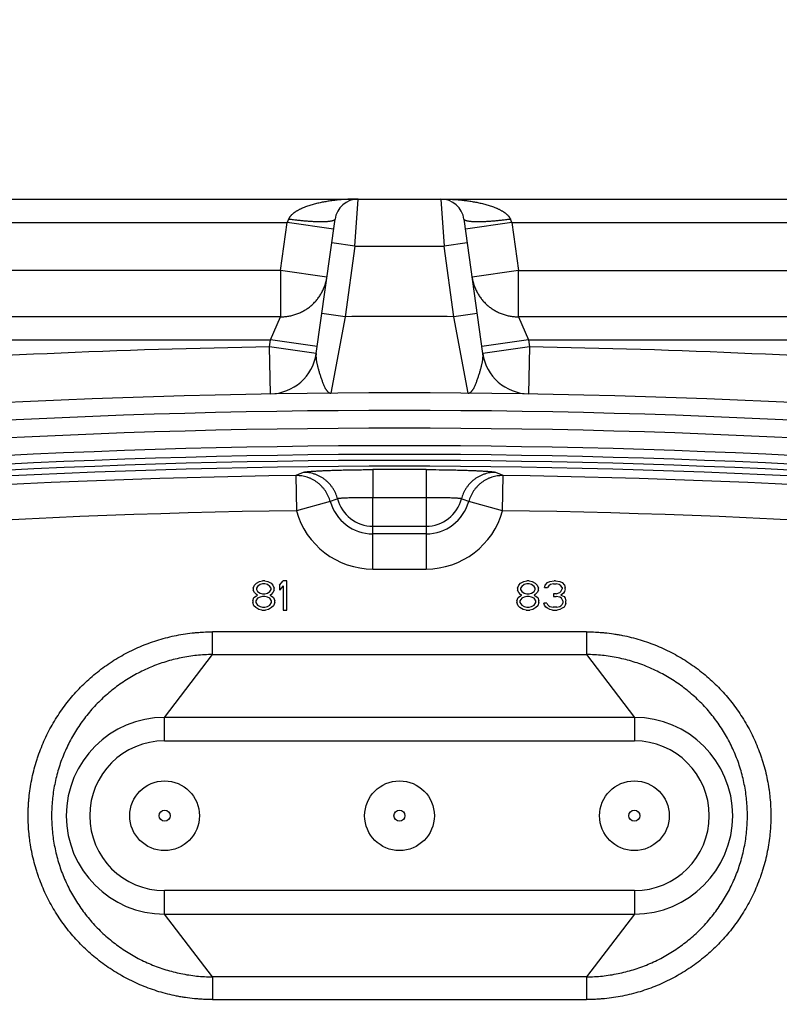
# Model space of a CAD drawing. Header units: inches. Extents: x 0 to 34, y 0 to 22.
# Tile 87 of 119: x 15.272 to 15.782, y 15.227 to 15.887. Entities that reach past the tile are written whole.
import ezdxf

# ---------------------------------------------------------------- set-up
doc = ezdxf.new("R2010")
doc.units = ezdxf.units.IN
doc.header["$LTSCALE"] = 1.87
doc.header["$MEASUREMENT"] = 0
doc.layers.get('0').update_dxf_attribs({"linetype": 'CONTINUOUS'})
doc.layers.add('DIMENSIONS', color=7, linetype='CONTINUOUS')
doc.styles.get("Standard").update_dxf_attribs({"font": 'txt', "width": 0.8})
doc.dimstyles.new('DIMSTYLE_1', dxfattribs={"dimtxt": 0.125, "dimasz": 0.18, "dimexe": 0.125, "dimexo": 0.0625, "dimgap": 0.0625, "dimtad": 0, "dimtih": 1, "dimtoh": 1, "dimdec": 3, "dimlfac": 2, "dimzin": 4, "dimdsep": 46, "dimtxsty": 'STANDARD', "dimblk": '_FILLED', "dimblk1": '_FILLED', "dimblk2": '_FILLED', "dimcen": 0.09, "dimadec": 0, "dimazin": 0, "dimtp": 0.001, "dimtm": 0.001, "dimtfac": 1, "dimtdec": 3, "dimtofl": 0, "dimtmove": 0, "dimatfit": 3, "dimldrblk": '_FILLED', "dimfxl": 1, "dimtolj": 1, "dimtzin": 4, "dimarcsym": 0})

# ---------------------------------------------------------------- blocks, each defined once
blk = doc.blocks.new('_FILLED')
at = {"color": 0, "linetype": 'BYBLOCK'}
blk.add_solid([(0, 0), (-1, 0.1736), (-1, -0.1736)], dxfattribs=at)
blk = doc.blocks.new('*D15')
at = {"layer": 'DIMENSIONS', "color": 2, "linetype": 'CONTINUOUS'}
for p, q in [((13.12099, 17.25308), (12.27361, 17.25308)), ((12.39861, 17.25308), (12.39861, 16.10325)), ((12.39861, 15.07808), (12.39861, 15.66575)), ((16.50199, 15.07808), (12.27361, 15.07808))]:
    blk.add_line(p, q, dxfattribs=at)
at = {"layer": 'DIMENSIONS', "color": 2, "linetype": 'CONTINUOUS', "xscale": 0.18, "yscale": 0.18, "zscale": 0.18}
for p, rotation in [((12.39861, 17.25308), 90), ((12.39861, 15.07808), 270)]:
    blk.add_blockref('_FILLED', p, dxfattribs=dict(at, rotation=rotation))
at = {"layer": 'DIMENSIONS', "color": 2, "linetype": 'CONTINUOUS', "insert": (12.24861, 16.04075), "char_height": 0.125, "width": 0.8, "attachment_point": 2, "line_spacing_factor": 0.9}
blk.add_mtext('4.350\\P[110.49]', dxfattribs=at)

msp = doc.modelspace()

# ---------------------------------------------------------------- linework, layer by layer
at = {"color": 7, "linetype": 'CONTINUOUS'}
for p, q in [((14.89859, 15.76708), (16.1554, 15.76708)), ((15.49713, 15.73558), (15.49935, 15.76708)), ((15.55464, 15.76708), (15.55686, 15.73558)), ((15.11022, 15.75133), (15.45164, 15.75133)), ((15.44712, 15.71917), (15.45164, 15.75133)), ((15.45256, 15.75352), (15.45164, 15.75133)), ((15.48283, 15.74695), (15.45164, 15.75133)), ((15.47111, 15.66356), (15.48375, 15.75352)), ((15.58288, 15.66356), (15.57024, 15.75352)), ((15.60235, 15.75133), (15.57116, 15.74695)), ((15.60235, 15.75133), (15.60143, 15.75352)), ((15.60235, 15.75133), (15.60687, 15.71917)), ((15.60235, 15.75133), (15.94377, 15.75133)), ((15.49713, 15.73558), (15.48154, 15.73778)), ((15.49713, 15.73558), (15.49047, 15.68822)), ((15.49713, 15.73558), (15.55686, 15.73558)), ((15.57245, 15.73778), (15.55686, 15.73558)), ((15.56351, 15.68822), (15.55686, 15.73558)), ((15.44712, 15.71917), (15.11119, 15.71917)), ((15.44712, 15.71917), (15.44712, 15.68812)), ((15.47831, 15.71479), (15.44712, 15.71917)), ((15.60687, 15.71917), (15.57568, 15.71479)), ((15.60687, 15.68812), (15.60687, 15.71917)), ((15.60687, 15.71917), (15.9428, 15.71917)), ((15.49047, 15.68822), (15.47488, 15.69041)), ((15.57911, 15.69041), (15.56351, 15.68822)), ((15.44712, 15.68812), (15.14268, 15.68812)), ((15.44057, 15.67259), (15.44712, 15.68812)), ((15.49047, 15.68822), (15.48092, 15.63696)), ((15.57307, 15.63696), (15.56351, 15.68822)), ((15.91131, 15.68812), (15.60687, 15.68812)), ((15.60687, 15.68812), (15.61342, 15.67259)), ((15.142, 15.67259), (15.44057, 15.67259)), ((15.43992, 15.66794), (15.44057, 15.67259)), ((15.47176, 15.66821), (15.44057, 15.67259)), ((15.61342, 15.67259), (15.58223, 15.66821)), ((15.61342, 15.67259), (15.61407, 15.66794)), ((15.61342, 15.67259), (15.91199, 15.67259)), ((15.44043, 15.63645), (15.43992, 15.66794)), ((15.47111, 15.66356), (15.43992, 15.66794)), ((15.61407, 15.66794), (15.58288, 15.66356)), ((15.61407, 15.66794), (15.61356, 15.63645)), ((15.46239, 15.58387), (15.45757, 15.58174)), ((15.50905, 15.58571), (15.50913, 15.5667)), ((15.54494, 15.58571), (15.54486, 15.5667)), ((15.59642, 15.58174), (15.5916, 15.58387)), ((15.45757, 15.58174), (15.45788, 15.55813)), ((15.5961, 15.55813), (15.59642, 15.58174)), ((15.48058, 15.56436), (15.45788, 15.55813)), ((15.50913, 15.51906), (15.50913, 15.5667)), ((15.54486, 15.5667), (15.50913, 15.5667)), ((15.54486, 15.5667), (15.54486, 15.51906)), ((15.5961, 15.55813), (15.57341, 15.56436)), ((15.50913, 15.54777), (15.54486, 15.54777)), ((15.54486, 15.54259), (15.50913, 15.54259)), ((15.50913, 15.51906), (15.54486, 15.51906)), ((15.43103, 15.5095), (15.43308, 15.51076)), ((15.43308, 15.51076), (15.43513, 15.51117)), ((15.43677, 15.51117), (15.43513, 15.51117)), ((15.43677, 15.51117), (15.43882, 15.51076)), ((15.43882, 15.51076), (15.44087, 15.5095)), ((15.44661, 15.50824), (15.44907, 15.51117)), ((15.45153, 15.51117), (15.44907, 15.51117)), ((15.45153, 15.49149), (15.45153, 15.51117)), ((15.60819, 15.5095), (15.61025, 15.51076)), ((15.61025, 15.51076), (15.6123, 15.51117)), ((15.61394, 15.51117), (15.6123, 15.51117)), ((15.61394, 15.51117), (15.61599, 15.51076)), ((15.61599, 15.51076), (15.61804, 15.5095)), ((15.62624, 15.50992), (15.62788, 15.51076)), ((15.62788, 15.51076), (15.63075, 15.51117)), ((15.63157, 15.51117), (15.63075, 15.51117)), ((15.63157, 15.51117), (15.63444, 15.51076)), ((15.63444, 15.51076), (15.63608, 15.50992)), ((15.42898, 15.50615), (15.4298, 15.50824)), ((15.42898, 15.50615), (15.42898, 15.50489)), ((15.4298, 15.50322), (15.42898, 15.50489)), ((15.4298, 15.50824), (15.43103, 15.5095)), ((15.43185, 15.5074), (15.43103, 15.50615)), ((15.43103, 15.50615), (15.43103, 15.50531)), ((15.43103, 15.50531), (15.43185, 15.50405)), ((15.43349, 15.50866), (15.43185, 15.5074)), ((15.43185, 15.50405), (15.43349, 15.5028)), ((15.43513, 15.50908), (15.43349, 15.50866)), ((15.43677, 15.50908), (15.43513, 15.50908)), ((15.43841, 15.50866), (15.43677, 15.50908)), ((15.44005, 15.5074), (15.43841, 15.50866)), ((15.43841, 15.5028), (15.44005, 15.50405)), ((15.44087, 15.50615), (15.44005, 15.5074)), ((15.44005, 15.50405), (15.44087, 15.50531)), ((15.44087, 15.5095), (15.4421, 15.50824)), ((15.44087, 15.50531), (15.44087, 15.50615)), ((15.4421, 15.50824), (15.44292, 15.50615)), ((15.44292, 15.50489), (15.4421, 15.50322)), ((15.44292, 15.50489), (15.44292, 15.50615)), ((15.44661, 15.50824), (15.44661, 15.50489)), ((15.44907, 15.50782), (15.44661, 15.50489)), ((15.44907, 15.50782), (15.44907, 15.49149)), ((15.60614, 15.50615), (15.60696, 15.50824)), ((15.60614, 15.50615), (15.60614, 15.50489)), ((15.60696, 15.50322), (15.60614, 15.50489)), ((15.60696, 15.50824), (15.60819, 15.5095)), ((15.60902, 15.5074), (15.60819, 15.50615)), ((15.60819, 15.50615), (15.60819, 15.50531)), ((15.60819, 15.50531), (15.60902, 15.50405)), ((15.61066, 15.50866), (15.60902, 15.5074)), ((15.60902, 15.50405), (15.61066, 15.5028)), ((15.6123, 15.50908), (15.61066, 15.50866)), ((15.61394, 15.50908), (15.6123, 15.50908)), ((15.61558, 15.50866), (15.61394, 15.50908)), ((15.61722, 15.5074), (15.61558, 15.50866)), ((15.61558, 15.5028), (15.61722, 15.50405)), ((15.61804, 15.50615), (15.61722, 15.5074)), ((15.61722, 15.50405), (15.61804, 15.50531)), ((15.61804, 15.5095), (15.61927, 15.50824)), ((15.61804, 15.50531), (15.61804, 15.50615)), ((15.61927, 15.50824), (15.62009, 15.50615)), ((15.62009, 15.50489), (15.61927, 15.50322)), ((15.62009, 15.50489), (15.62009, 15.50615)), ((15.62419, 15.50657), (15.6246, 15.50824)), ((15.62419, 15.50657), (15.62624, 15.50657)), ((15.6246, 15.50824), (15.62624, 15.50992)), ((15.62706, 15.50782), (15.62624, 15.50657)), ((15.62829, 15.50866), (15.62706, 15.50782)), ((15.63034, 15.50908), (15.62829, 15.50866)), ((15.63034, 15.50908), (15.63198, 15.50908)), ((15.63403, 15.50866), (15.63198, 15.50908)), ((15.63526, 15.50782), (15.63403, 15.50866)), ((15.63444, 15.50322), (15.63526, 15.50405)), ((15.63608, 15.50657), (15.63526, 15.50782)), ((15.63526, 15.50405), (15.63608, 15.50573)), ((15.63608, 15.50992), (15.63772, 15.50824)), ((15.63608, 15.50657), (15.63608, 15.50573)), ((15.63772, 15.50405), (15.6369, 15.5028)), ((15.63772, 15.50824), (15.63813, 15.50657)), ((15.63813, 15.50573), (15.63772, 15.50405)), ((15.63813, 15.50573), (15.63813, 15.50657)), ((15.42857, 15.49777), (15.42939, 15.49987)), ((15.42857, 15.49777), (15.42857, 15.49652)), ((15.42939, 15.49987), (15.43103, 15.50112)), ((15.43103, 15.50196), (15.4298, 15.50322)), ((15.43185, 15.49945), (15.43062, 15.49777)), ((15.43062, 15.49777), (15.43062, 15.49652)), ((15.43185, 15.50154), (15.43103, 15.50196)), ((15.43103, 15.50112), (15.43185, 15.50154)), ((15.43349, 15.50028), (15.43185, 15.49945)), ((15.43349, 15.5028), (15.43513, 15.50238)), ((15.43513, 15.5007), (15.43349, 15.50028)), ((15.43513, 15.50238), (15.43677, 15.50238)), ((15.43677, 15.5007), (15.43513, 15.5007)), ((15.43677, 15.50238), (15.43841, 15.5028)), ((15.43841, 15.50028), (15.43677, 15.5007)), ((15.44005, 15.49945), (15.43841, 15.50028)), ((15.44087, 15.50196), (15.44005, 15.50154)), ((15.44005, 15.50154), (15.44087, 15.50112)), ((15.44128, 15.49777), (15.44005, 15.49945)), ((15.4421, 15.50322), (15.44087, 15.50196)), ((15.44087, 15.50112), (15.44251, 15.49987)), ((15.44128, 15.49652), (15.44128, 15.49777)), ((15.44251, 15.49987), (15.44333, 15.49777)), ((15.44333, 15.49652), (15.44333, 15.49777)), ((15.60573, 15.49777), (15.60655, 15.49987)), ((15.60573, 15.49777), (15.60573, 15.49652)), ((15.60655, 15.49987), (15.60819, 15.50112)), ((15.60819, 15.50196), (15.60696, 15.50322)), ((15.60902, 15.49945), (15.60778, 15.49777)), ((15.60778, 15.49777), (15.60778, 15.49652)), ((15.60902, 15.50154), (15.60819, 15.50196)), ((15.60819, 15.50112), (15.60902, 15.50154)), ((15.61066, 15.50028), (15.60902, 15.49945)), ((15.61066, 15.5028), (15.6123, 15.50238)), ((15.6123, 15.5007), (15.61066, 15.50028)), ((15.6123, 15.50238), (15.61394, 15.50238)), ((15.61394, 15.5007), (15.6123, 15.5007)), ((15.61394, 15.50238), (15.61558, 15.5028)), ((15.61558, 15.50028), (15.61394, 15.5007)), ((15.61722, 15.49945), (15.61558, 15.50028)), ((15.61804, 15.50196), (15.61722, 15.50154)), ((15.61722, 15.50154), (15.61804, 15.50112)), ((15.61845, 15.49777), (15.61722, 15.49945)), ((15.61927, 15.50322), (15.61804, 15.50196)), ((15.61804, 15.50112), (15.61968, 15.49987)), ((15.61845, 15.49652), (15.61845, 15.49777)), ((15.61968, 15.49987), (15.6205, 15.49777)), ((15.6205, 15.49652), (15.6205, 15.49777)), ((15.63034, 15.50238), (15.63034, 15.5007)), ((15.63198, 15.50238), (15.63034, 15.50238)), ((15.63034, 15.5007), (15.63198, 15.5007)), ((15.63198, 15.50238), (15.63444, 15.50322)), ((15.63444, 15.50028), (15.63198, 15.5007)), ((15.63567, 15.49945), (15.63444, 15.50028)), ((15.6369, 15.5028), (15.63526, 15.50154)), ((15.63526, 15.50154), (15.63731, 15.5007)), ((15.63649, 15.49777), (15.63567, 15.49945)), ((15.63649, 15.49777), (15.63649, 15.4961)), ((15.63731, 15.5007), (15.63813, 15.49945)), ((15.63813, 15.49945), (15.63854, 15.49777)), ((15.63854, 15.4961), (15.63854, 15.49777)), ((15.42939, 15.49442), (15.42857, 15.49652)), ((15.43062, 15.49316), (15.42939, 15.49442)), ((15.43062, 15.49652), (15.43185, 15.49484)), ((15.43267, 15.49191), (15.43062, 15.49316)), ((15.43185, 15.49484), (15.43349, 15.494)), ((15.43472, 15.49149), (15.43267, 15.49191)), ((15.43349, 15.494), (15.43513, 15.49358)), ((15.43472, 15.49149), (15.43718, 15.49149)), ((15.43513, 15.49358), (15.43677, 15.49358)), ((15.43677, 15.49358), (15.43841, 15.494)), ((15.43923, 15.49191), (15.43718, 15.49149)), ((15.43841, 15.494), (15.44005, 15.49484)), ((15.44128, 15.49316), (15.43923, 15.49191)), ((15.44005, 15.49484), (15.44128, 15.49652)), ((15.44251, 15.49442), (15.44128, 15.49316)), ((15.44333, 15.49652), (15.44251, 15.49442)), ((15.44907, 15.49149), (15.45153, 15.49149)), ((15.60655, 15.49442), (15.60573, 15.49652)), ((15.60778, 15.49316), (15.60655, 15.49442)), ((15.60778, 15.49652), (15.60902, 15.49484)), ((15.60984, 15.49191), (15.60778, 15.49316)), ((15.60902, 15.49484), (15.61066, 15.494)), ((15.61189, 15.49149), (15.60984, 15.49191)), ((15.61066, 15.494), (15.6123, 15.49358)), ((15.61189, 15.49149), (15.61435, 15.49149)), ((15.6123, 15.49358), (15.61394, 15.49358)), ((15.61394, 15.49358), (15.61558, 15.494)), ((15.6164, 15.49191), (15.61435, 15.49149)), ((15.61558, 15.494), (15.61722, 15.49484)), ((15.61845, 15.49316), (15.6164, 15.49191)), ((15.61722, 15.49484), (15.61845, 15.49652)), ((15.61968, 15.49442), (15.61845, 15.49316)), ((15.6205, 15.49652), (15.61968, 15.49442)), ((15.62419, 15.49484), (15.62378, 15.4961)), ((15.62583, 15.4961), (15.62378, 15.4961)), ((15.62501, 15.49358), (15.62419, 15.49484)), ((15.62624, 15.49275), (15.62501, 15.49358)), ((15.62583, 15.4961), (15.62624, 15.49526)), ((15.62624, 15.49526), (15.62706, 15.49442)), ((15.62788, 15.49191), (15.62624, 15.49275)), ((15.62706, 15.49442), (15.62788, 15.494)), ((15.62788, 15.494), (15.62993, 15.49358)), ((15.62952, 15.49149), (15.62788, 15.49191)), ((15.62952, 15.49149), (15.6328, 15.49149)), ((15.63239, 15.49358), (15.62993, 15.49358)), ((15.63239, 15.49358), (15.63444, 15.494)), ((15.63444, 15.49191), (15.6328, 15.49149)), ((15.63444, 15.494), (15.63526, 15.49442)), ((15.63608, 15.49275), (15.63444, 15.49191)), ((15.63526, 15.49442), (15.63608, 15.49526)), ((15.63608, 15.49526), (15.63649, 15.4961)), ((15.63731, 15.49358), (15.63608, 15.49275)), ((15.63813, 15.49484), (15.63731, 15.49358)), ((15.63854, 15.4961), (15.63813, 15.49484)), ((15.65242, 15.47694), (15.40157, 15.47694)), ((15.40157, 15.46174), (15.40157, 15.47694)), ((15.65242, 15.47694), (15.65242, 15.46174)), ((15.36951, 15.41964), (15.40157, 15.46174)), ((15.40157, 15.46174), (15.65242, 15.46174)), ((15.65242, 15.46174), (15.68447, 15.41964)), ((15.36951, 15.40389), (15.36951, 15.41964)), ((15.68447, 15.41964), (15.36951, 15.41964)), ((15.68447, 15.41964), (15.68447, 15.40389)), ((15.36951, 15.40389), (15.68447, 15.40389)), ((15.36951, 15.28775), (15.36951, 15.3035)), ((15.68447, 15.3035), (15.36951, 15.3035)), ((15.68447, 15.3035), (15.68447, 15.28775)), ((15.40157, 15.24565), (15.36951, 15.28775)), ((15.36951, 15.28775), (15.68447, 15.28775)), ((15.68447, 15.28775), (15.65242, 15.24565)), ((15.65242, 15.24565), (15.40157, 15.24565)), ((15.40157, 15.24565), (15.40157, 15.23045)), ((15.65242, 15.24565), (15.65242, 15.23045)), ((15.40157, 15.23045), (15.65242, 15.23045))]:
    msp.add_line(p, q, dxfattribs=at)
for centre, radius in [((15.36951, 15.35369), 0.02337), ((15.52699, 15.35369), 0.02337), ((15.68447, 15.35369), 0.02337), ((15.36951, 15.35369), 0.00369), ((15.52699, 15.35369), 0.00369), ((15.68447, 15.35369), 0.00369)]:
    msp.add_circle(centre, radius, dxfattribs=at)
for centre, radius, start, end in [((15.49935, 15.75133), 0.01575, 90, 171.99915), ((15.55464, 15.75133), 0.01575, 8, 90), ((15.44724, 15.72004), 0.03192, 269.77584, 271.41625), ((15.52699, 10.35487), 5.33347, 89.60768, 90.39232), ((15.60675, 15.72004), 0.03192, 268.58371, 270.22422), ((15.52699, 10.35487), 5.31379, 90.93895, 94.15489), ((15.43992, 15.66794), 0.0315, 270.93899, 352.00036), ((15.61407, 15.66794), 0.0315, 188.00027, 269.06105), ((15.52699, 10.35487), 5.31379, 85.84511, 89.06105), ((15.52699, 10.35487), 5.28229, 82.83952, 97.16048), ((15.52699, 10.35487), 5.27048, 82.83952, 97.16048), ((15.52699, 10.35487), 5.25863, 82.83952, 97.16048), ((15.52699, 10.35487), 5.24683, 82.83952, 97.16048), ((15.52699, 10.35487), 5.24101, 82.83952, 97.16048), ((15.52699, 10.35487), 5.23701, 82.83952, 97.16048), ((15.52699, 10.35487), 5.23308, 82.83952, 97.16048), ((15.52699, 10.35487), 5.23087, 89.80345, 90.19657), ((15.52699, 10.35487), 5.22733, 90.76097, 97.16048), ((15.52699, 10.35487), 5.22733, 82.83952, 89.23905), ((15.59346, 15.2578), 0.32668, 109.30246, 110.21469), ((15.50913, 15.5722), 0.02961, 195.35023, 270), ((15.50913, 15.5722), 0.02443, 194.41284, 270), ((15.54486, 15.5722), 0.02443, 270, 345.5872), ((15.54486, 15.5722), 0.02961, 270, 344.6498), ((15.46053, 15.25781), 0.32667, 69.78534, 70.69757), ((15.52699, 10.35487), 5.20372, 90.76097, 97.16048), ((15.50913, 15.5722), 0.05314, 195.35023, 270), ((15.54486, 15.5722), 0.05314, 270, 344.6498), ((15.52699, 10.35487), 5.20372, 82.83952, 89.23905), ((15.36951, 15.35369), 0.06594, 90, 270), ((15.68447, 15.35369), 0.06594, 270, 90), ((15.36951, 15.35369), 0.0502, 90, 270), ((15.68447, 15.35369), 0.0502, 270, 90)]:
    msp.add_arc(centre, radius, start, end, dxfattribs=at)
for points, knots in [([(15.49935, 15.76708), (15.49726, 15.76708), (15.49413, 15.76701), (15.48997, 15.76678), (15.48685, 15.76653), (15.48425, 15.76626), (15.48218, 15.76601), (15.48063, 15.7658), (15.47908, 15.76556), (15.47754, 15.76531), (15.476, 15.76503), (15.47446, 15.76472), (15.47293, 15.76439), (15.4714, 15.76403), (15.46988, 15.76365), (15.46837, 15.76323), (15.46686, 15.76277), (15.46537, 15.76228), (15.46389, 15.76175), (15.46267, 15.76126), (15.4617, 15.76085), (15.46099, 15.76053), (15.46027, 15.76019), (15.45957, 15.75983), (15.45887, 15.75946), (15.45818, 15.75906), (15.45762, 15.75872), (15.45718, 15.75843), (15.45673, 15.75814), (15.4563, 15.75783), (15.45588, 15.75751), (15.45546, 15.75717), (15.45496, 15.75674), (15.45448, 15.75627), (15.45412, 15.75588), (15.45385, 15.75558), (15.45364, 15.75532), (15.45347, 15.7551), (15.45331, 15.75489), (15.45312, 15.75461), (15.45291, 15.75426), (15.45272, 15.7539), (15.45261, 15.75365), (15.45256, 15.75352)], [0, 0, 0, 0, 0.124212, 0.186329, 0.248455, 0.310595, 0.341672, 0.372755, 0.403843, 0.434939, 0.466042, 0.497155, 0.528278, 0.559413, 0.590561, 0.621727, 0.652913, 0.684121, 0.715355, 0.746621, 0.76227, 0.777932, 0.793606, 0.809296, 0.825, 0.84072, 0.856462, 0.864344, 0.872235, 0.888038, 0.895951, 0.903872, 0.919742, 0.93566, 0.94364, 0.951636, 0.959649, 0.963663, 0.967684, 0.975737, 0.983803, 0.991892, 1, 1, 1, 1]), ([(15.55464, 15.76708), (15.55673, 15.76708), (15.55986, 15.76701), (15.5635, 15.76681), (15.56558, 15.76666), (15.56766, 15.76648), (15.57025, 15.76621), (15.57284, 15.76587), (15.5749, 15.76556), (15.57696, 15.76522), (15.57902, 15.76483), (15.58106, 15.76439), (15.5831, 15.76392), (15.58512, 15.76338), (15.58712, 15.76277), (15.58862, 15.76228), (15.5901, 15.76175), (15.59132, 15.76127), (15.59228, 15.76085), (15.593, 15.76053), (15.59371, 15.76019), (15.59442, 15.75983), (15.59512, 15.75946), (15.5958, 15.75907), (15.59637, 15.75872), (15.59681, 15.75843), (15.59714, 15.75821), (15.59747, 15.75798), (15.5979, 15.75767), (15.59842, 15.75726), (15.59903, 15.75674), (15.59951, 15.75627), (15.59987, 15.75588), (15.60009, 15.75563), (15.60026, 15.75542), (15.60043, 15.75521), (15.60063, 15.75494), (15.60086, 15.75461), (15.60107, 15.75426), (15.60126, 15.7539), (15.60137, 15.75365), (15.60143, 15.75352)], [0, 0, 0, 0, 0.124209, 0.186325, 0.217387, 0.248452, 0.310591, 0.372746, 0.403834, 0.434929, 0.497144, 0.528265, 0.559399, 0.621711, 0.652894, 0.684101, 0.715337, 0.746604, 0.762252, 0.777912, 0.793587, 0.809277, 0.824982, 0.840704, 0.856447, 0.864329, 0.872219, 0.880116, 0.888021, 0.903855, 0.919729, 0.935647, 0.943628, 0.951626, 0.955631, 0.959642, 0.967675, 0.975726, 0.983798, 0.991892, 1, 1, 1, 1]), ([(15.48375, 15.75352), (15.48375, 15.75349), (15.48373, 15.75343), (15.48369, 15.75333), (15.48364, 15.75324), (15.48357, 15.75315), (15.48348, 15.75307), (15.48338, 15.75298), (15.48326, 15.7529), (15.48312, 15.75281), (15.48297, 15.75274), (15.48279, 15.75266), (15.4826, 15.75258), (15.48239, 15.75251), (15.48217, 15.75244), (15.48183, 15.75235), (15.48135, 15.75225), (15.48072, 15.75214), (15.48002, 15.75204), (15.47925, 15.75196), (15.4784, 15.75189), (15.47748, 15.75183), (15.4765, 15.7518), (15.47546, 15.75177), (15.47435, 15.75176), (15.47318, 15.75177), (15.47197, 15.7518), (15.4707, 15.75184), (15.46894, 15.75192), (15.46666, 15.75205), (15.46387, 15.75226), (15.46102, 15.75251), (15.45817, 15.75282), (15.45535, 15.75315), (15.45348, 15.7534), (15.45256, 15.75352)], [0, 0, 0, 0, 0.003029, 0.006163, 0.009478, 0.013039, 0.016901, 0.021114, 0.025716, 0.03074, 0.036214, 0.042163, 0.048606, 0.055562, 0.063049, 0.07108, 0.08883, 0.108896, 0.131256, 0.155859, 0.182645, 0.211555, 0.242522, 0.275483, 0.310369, 0.347094, 0.385498, 0.4254, 0.466618, 0.552274, 0.641001, 0.731377, 0.822146, 0.912094, 1, 1, 1, 1]), ([(15.60143, 15.75352), (15.60051, 15.7534), (15.59864, 15.75315), (15.59582, 15.75282), (15.59296, 15.75251), (15.59012, 15.75226), (15.58733, 15.75205), (15.58505, 15.75192), (15.58328, 15.75184), (15.58202, 15.7518), (15.5808, 15.75177), (15.57964, 15.75176), (15.57853, 15.75177), (15.57749, 15.7518), (15.57651, 15.75183), (15.57559, 15.75189), (15.57474, 15.75196), (15.57397, 15.75204), (15.57326, 15.75214), (15.57264, 15.75225), (15.57216, 15.75235), (15.57182, 15.75244), (15.57159, 15.75251), (15.57139, 15.75258), (15.57119, 15.75266), (15.57102, 15.75274), (15.57087, 15.75281), (15.57073, 15.7529), (15.57061, 15.75298), (15.57051, 15.75307), (15.57042, 15.75315), (15.57035, 15.75324), (15.57029, 15.75333), (15.57026, 15.75343), (15.57024, 15.75349), (15.57024, 15.75352)], [0, 0, 0, 0, 0.087906, 0.177853, 0.268622, 0.358997, 0.447725, 0.53338, 0.574598, 0.6145, 0.652904, 0.689629, 0.724515, 0.757476, 0.788444, 0.817353, 0.84414, 0.868743, 0.891103, 0.911169, 0.92892, 0.936951, 0.944437, 0.951394, 0.957837, 0.963785, 0.96926, 0.974284, 0.978886, 0.983099, 0.986961, 0.990522, 0.993837, 0.996971, 1, 1, 1, 1]), ([(15.44803, 15.68813), (15.44895, 15.68815), (15.45033, 15.68825), (15.45215, 15.68849), (15.45351, 15.68873), (15.45486, 15.68903), (15.45663, 15.68951), (15.45881, 15.69025), (15.46091, 15.69118), (15.46254, 15.69203), (15.46373, 15.69272), (15.46489, 15.69345), (15.46601, 15.69424), (15.4671, 15.69508), (15.46849, 15.69626), (15.47014, 15.69784), (15.47194, 15.69991), (15.47328, 15.70175), (15.47425, 15.70329), (15.47515, 15.70488), (15.47595, 15.70652), (15.47663, 15.7082), (15.47708, 15.70949), (15.47748, 15.71079), (15.47793, 15.71255), (15.47818, 15.71389), (15.47831, 15.71479)], [0, 0, 0, 0, 0.062914, 0.094389, 0.125854, 0.157299, 0.188725, 0.251511, 0.314246, 0.345599, 0.376934, 0.408249, 0.439541, 0.470813, 0.502064, 0.564495, 0.626857, 0.689154, 0.720287, 0.751408, 0.813601, 0.844691, 0.875775, 0.906851, 0.937918, 1, 1, 1, 1]), ([(15.57568, 15.71479), (15.57581, 15.71389), (15.57606, 15.71255), (15.57651, 15.71079), (15.57691, 15.70949), (15.57736, 15.7082), (15.57787, 15.70694), (15.57844, 15.7057), (15.57906, 15.70448), (15.57974, 15.7033), (15.58071, 15.70175), (15.58205, 15.69991), (15.58385, 15.69784), (15.58582, 15.69594), (15.5876, 15.69451), (15.5891, 15.69346), (15.59065, 15.69247), (15.59225, 15.69159), (15.59392, 15.69081), (15.59519, 15.69028), (15.59648, 15.68981), (15.5978, 15.68939), (15.59913, 15.68903), (15.60047, 15.68873), (15.60183, 15.68849), (15.60366, 15.68825), (15.60504, 15.68815), (15.60596, 15.68813)], [0, 0, 0, 0, 0.062054, 0.09312, 0.124198, 0.155282, 0.18637, 0.217465, 0.24857, 0.279686, 0.310816, 0.37311, 0.43547, 0.497902, 0.560413, 0.591708, 0.623023, 0.685697, 0.717066, 0.748449, 0.779846, 0.811258, 0.842688, 0.874138, 0.905606, 0.937083, 1, 1, 1, 1]), ([(15.47111, 15.66356), (15.47108, 15.66334), (15.47103, 15.66288), (15.471, 15.66218), (15.471, 15.66145), (15.47104, 15.66069), (15.47112, 15.65989), (15.47123, 15.65907), (15.47137, 15.65821), (15.47154, 15.65731), (15.47174, 15.65639), (15.47196, 15.65543), (15.47221, 15.65444), (15.47258, 15.65306), (15.47308, 15.65127), (15.47374, 15.6491), (15.47434, 15.64727), (15.47485, 15.64581), (15.47524, 15.64474), (15.47564, 15.64369), (15.47605, 15.64267), (15.47648, 15.64171), (15.47684, 15.64094), (15.47714, 15.64037), (15.47737, 15.63996), (15.4776, 15.63957), (15.47783, 15.63921), (15.47807, 15.63887), (15.4783, 15.63855), (15.47855, 15.63826), (15.47879, 15.63799), (15.47904, 15.63776), (15.47938, 15.63748), (15.47972, 15.63726), (15.48009, 15.6371), (15.48036, 15.63702), (15.48064, 15.63697), (15.48083, 15.63696), (15.48092, 15.63696)], [0, 0, 0, 0, 0.022767, 0.046478, 0.071228, 0.097093, 0.124134, 0.152399, 0.181927, 0.212746, 0.24487, 0.278267, 0.312893, 0.348699, 0.423441, 0.501061, 0.579875, 0.619147, 0.658012, 0.696209, 0.733392, 0.769202, 0.803299, 0.819608, 0.835384, 0.850605, 0.865251, 0.879307, 0.892764, 0.905617, 0.917872, 0.929545, 0.940671, 0.96148, 0.971338, 0.980959, 0.990466, 1, 1, 1, 1]), ([(15.57307, 15.63696), (15.57316, 15.63696), (15.57335, 15.63697), (15.57363, 15.63702), (15.5739, 15.6371), (15.57426, 15.63726), (15.57461, 15.63748), (15.57494, 15.63776), (15.5752, 15.63799), (15.57544, 15.63826), (15.57568, 15.63855), (15.57592, 15.63887), (15.57616, 15.63921), (15.57639, 15.63957), (15.57662, 15.63996), (15.57685, 15.64037), (15.57715, 15.64094), (15.57751, 15.64171), (15.57794, 15.64267), (15.57835, 15.64369), (15.57875, 15.64474), (15.57914, 15.64581), (15.57965, 15.64727), (15.58025, 15.6491), (15.58091, 15.65127), (15.58141, 15.65306), (15.58178, 15.65444), (15.58202, 15.65543), (15.58225, 15.65639), (15.58245, 15.65731), (15.58262, 15.65821), (15.58276, 15.65907), (15.58287, 15.65989), (15.58294, 15.66069), (15.58299, 15.66145), (15.58299, 15.6624), (15.58295, 15.6631), (15.58288, 15.66356)], [0, 0, 0, 0, 0.009539, 0.019051, 0.028675, 0.038534, 0.059342, 0.070465, 0.082135, 0.094386, 0.107235, 0.120688, 0.134741, 0.149384, 0.164602, 0.180377, 0.196686, 0.230786, 0.266602, 0.303793, 0.341998, 0.380869, 0.420146, 0.498967, 0.576593, 0.651343, 0.687155, 0.721788, 0.755191, 0.787317, 0.818135, 0.847658, 0.875916, 0.902949, 0.928806, 0.953549, 1, 1, 1, 1]), ([(15.46239, 15.58387), (15.46242, 15.58388), (15.4625, 15.58391), (15.46262, 15.58395), (15.46277, 15.58399), (15.46295, 15.58403), (15.46315, 15.58406), (15.46338, 15.5841), (15.46363, 15.58414), (15.46401, 15.5842), (15.46456, 15.58427), (15.46528, 15.58435), (15.4661, 15.58443), (15.46702, 15.5845), (15.46802, 15.58458), (15.46912, 15.58466), (15.4703, 15.58473), (15.47204, 15.58484), (15.47441, 15.58496), (15.47747, 15.58509), (15.48081, 15.58522), (15.48439, 15.58533), (15.48818, 15.58543), (15.49214, 15.58552), (15.49625, 15.58559), (15.50046, 15.58565), (15.50474, 15.58569), (15.50761, 15.5857), (15.50905, 15.58571)], [0, 0, 0, 0, 0.002314, 0.005129, 0.008458, 0.012309, 0.016688, 0.021599, 0.027044, 0.033021, 0.046569, 0.062212, 0.079901, 0.099567, 0.121149, 0.144626, 0.169966, 0.197119, 0.256579, 0.322357, 0.393972, 0.47084, 0.552198, 0.637273, 0.725369, 0.815711, 0.907523, 1, 1, 1, 1]), ([(15.48547, 15.56612), (15.48532, 15.56671), (15.48496, 15.5679), (15.48427, 15.56966), (15.48344, 15.5714), (15.48244, 15.57309), (15.48129, 15.57471), (15.47999, 15.57625), (15.47856, 15.57768), (15.477, 15.57899), (15.47534, 15.58016), (15.47358, 15.58118), (15.47177, 15.58204), (15.4699, 15.58274), (15.46801, 15.58327), (15.46612, 15.58363), (15.46425, 15.58383), (15.463, 15.58387), (15.46239, 15.58387)], [0, 0, 0, 0, 0.058753, 0.118936, 0.180351, 0.242853, 0.306321, 0.370513, 0.435159, 0.500009, 0.564858, 0.629498, 0.693681, 0.757138, 0.819632, 0.881045, 0.941233, 1, 1, 1, 1]), ([(15.54494, 15.58571), (15.54781, 15.5857), (15.55209, 15.58567), (15.55774, 15.58559), (15.56184, 15.58552), (15.56581, 15.58543), (15.5696, 15.58533), (15.57317, 15.58522), (15.57651, 15.58509), (15.57957, 15.58496), (15.58195, 15.58484), (15.58369, 15.58473), (15.58487, 15.58466), (15.58596, 15.58458), (15.58697, 15.5845), (15.58788, 15.58443), (15.5887, 15.58435), (15.58943, 15.58427), (15.58997, 15.5842), (15.59036, 15.58414), (15.59061, 15.5841), (15.59084, 15.58406), (15.59104, 15.58403), (15.59121, 15.58399), (15.59136, 15.58395), (15.59149, 15.58391), (15.59157, 15.58388), (15.5916, 15.58387)], [0, 0, 0, 0, 0.184307, 0.274649, 0.36272, 0.447772, 0.529133, 0.606009, 0.677631, 0.743405, 0.802867, 0.830029, 0.855378, 0.878857, 0.900428, 0.920077, 0.937758, 0.9534, 0.966951, 0.972933, 0.978381, 0.983297, 0.98768, 0.991535, 0.994867, 0.997685, 1, 1, 1, 1]), ([(15.5916, 15.58387), (15.59098, 15.58387), (15.58974, 15.58383), (15.58786, 15.58363), (15.58597, 15.58327), (15.58408, 15.58274), (15.58222, 15.58204), (15.5804, 15.58118), (15.57865, 15.58016), (15.57698, 15.57899), (15.57543, 15.57768), (15.574, 15.57625), (15.5727, 15.57471), (15.57155, 15.57309), (15.57055, 15.5714), (15.56971, 15.56966), (15.56903, 15.5679), (15.56867, 15.56671), (15.56852, 15.56612)], [0, 0, 0, 0, 0.058767, 0.118955, 0.180368, 0.242862, 0.306319, 0.370502, 0.435142, 0.499991, 0.564841, 0.629487, 0.693679, 0.757147, 0.819649, 0.881064, 0.941247, 1, 1, 1, 1]), ([(15.48058, 15.56436), (15.4804, 15.56498), (15.48011, 15.56591), (15.47964, 15.56711), (15.47912, 15.5683), (15.47838, 15.56974), (15.47753, 15.57111), (15.47678, 15.57217), (15.47599, 15.57319), (15.47492, 15.57441), (15.47353, 15.57576), (15.47203, 15.57699), (15.47044, 15.5781), (15.46876, 15.57907), (15.4673, 15.57976), (15.4661, 15.58024), (15.46488, 15.58067), (15.46333, 15.58111), (15.46174, 15.58142), (15.46047, 15.58159), (15.45918, 15.58171), (15.45821, 15.58174), (15.45757, 15.58174)], [0, 0, 0, 0, 0.062568, 0.09386, 0.125151, 0.187722, 0.250288, 0.281575, 0.31286, 0.37541, 0.437947, 0.500469, 0.562974, 0.625461, 0.687928, 0.719161, 0.750389, 0.812816, 0.875223, 0.906427, 0.937626, 1, 1, 1, 1]), ([(15.59642, 15.58174), (15.59577, 15.58174), (15.5948, 15.58171), (15.59352, 15.58159), (15.59224, 15.58142), (15.59066, 15.58111), (15.58911, 15.58067), (15.58789, 15.58024), (15.58669, 15.57976), (15.58523, 15.57907), (15.58355, 15.5781), (15.58196, 15.57699), (15.58046, 15.57576), (15.57906, 15.57441), (15.578, 15.57319), (15.57721, 15.57217), (15.57646, 15.57111), (15.5756, 15.56974), (15.57487, 15.5683), (15.57435, 15.56711), (15.57388, 15.56591), (15.57358, 15.56498), (15.57341, 15.56436)], [0, 0, 0, 0, 0.062373, 0.093572, 0.124776, 0.187183, 0.249609, 0.280837, 0.312069, 0.374536, 0.437022, 0.499526, 0.562051, 0.62459, 0.687141, 0.718427, 0.749715, 0.812283, 0.874853, 0.906144, 0.937434, 1, 1, 1, 1]), ([(15.50913, 15.5667), (15.50836, 15.5667), (15.50721, 15.56672), (15.5057, 15.56675), (15.50458, 15.56678), (15.50349, 15.5668), (15.50208, 15.56682), (15.50036, 15.56682), (15.49836, 15.56682), (15.49646, 15.56679), (15.49467, 15.56675), (15.493, 15.5667), (15.49147, 15.56664), (15.49009, 15.56658), (15.48904, 15.56652), (15.48828, 15.56647), (15.48778, 15.56643), (15.48732, 15.56639), (15.48692, 15.56636), (15.48655, 15.56632), (15.48624, 15.56628), (15.48601, 15.56624), (15.48585, 15.56622), (15.48575, 15.5662), (15.48566, 15.56618), (15.48559, 15.56616), (15.48552, 15.56614), (15.48549, 15.56613), (15.48547, 15.56612)], [0, 0, 0, 0, 0.097327, 0.145121, 0.192136, 0.238253, 0.283467, 0.371292, 0.455675, 0.536124, 0.612002, 0.682671, 0.747517, 0.806028, 0.857716, 0.88085, 0.902096, 0.921401, 0.938732, 0.954063, 0.967371, 0.978632, 0.983489, 0.987828, 0.991647, 0.994947, 0.997729, 1, 1, 1, 1]), ([(15.56852, 15.56612), (15.5685, 15.56613), (15.56846, 15.56614), (15.5684, 15.56616), (15.56832, 15.56618), (15.56823, 15.5662), (15.56813, 15.56622), (15.56797, 15.56624), (15.56774, 15.56628), (15.56743, 15.56632), (15.56707, 15.56636), (15.56666, 15.56639), (15.56621, 15.56643), (15.5657, 15.56647), (15.56495, 15.56652), (15.5639, 15.56658), (15.56252, 15.56664), (15.56098, 15.5667), (15.55932, 15.56675), (15.55752, 15.56679), (15.55562, 15.56682), (15.55363, 15.56682), (15.55191, 15.56682), (15.55049, 15.5668), (15.5494, 15.56678), (15.54829, 15.56675), (15.54677, 15.56672), (15.54563, 15.5667), (15.54486, 15.5667)], [0, 0, 0, 0, 0.002271, 0.005053, 0.008353, 0.012173, 0.016512, 0.021369, 0.03263, 0.045938, 0.06127, 0.078601, 0.097906, 0.119153, 0.142287, 0.193975, 0.252486, 0.317333, 0.388003, 0.463881, 0.544329, 0.628712, 0.716535, 0.761749, 0.807865, 0.854881, 0.902674, 1, 1, 1, 1]), ([(15.40157, 15.23045), (15.39955, 15.23045), (15.39652, 15.23052), (15.39249, 15.23077), (15.38846, 15.23112), (15.38445, 15.23161), (15.38047, 15.23225), (15.3765, 15.23298), (15.37157, 15.23409), (15.36573, 15.2357), (15.35997, 15.23759), (15.35432, 15.23976), (15.34877, 15.24221), (15.34336, 15.24493), (15.33808, 15.24791), (15.33295, 15.25114), (15.32799, 15.25462), (15.32321, 15.25834), (15.31862, 15.26229), (15.31422, 15.26646), (15.31003, 15.27084), (15.30607, 15.27542), (15.30233, 15.28019), (15.29883, 15.28514), (15.29558, 15.29025), (15.29259, 15.29552), (15.28985, 15.30092), (15.28739, 15.30646), (15.28557, 15.31117), (15.28425, 15.31499), (15.28302, 15.31883), (15.28167, 15.3237), (15.28034, 15.32961), (15.27947, 15.33459), (15.27893, 15.33859), (15.27848, 15.3426), (15.27811, 15.34764), (15.27798, 15.35268), (15.27803, 15.35672), (15.27814, 15.35975), (15.27833, 15.36277), (15.27868, 15.3668), (15.2793, 15.37181), (15.28034, 15.37778), (15.28167, 15.38369), (15.28302, 15.38855), (15.28425, 15.3924), (15.28557, 15.39622), (15.28739, 15.40093), (15.28985, 15.40646), (15.29259, 15.41187), (15.29558, 15.41714), (15.29883, 15.42225), (15.30233, 15.4272), (15.30607, 15.43197), (15.31003, 15.43655), (15.31422, 15.44093), (15.31862, 15.4451), (15.32321, 15.44905), (15.32799, 15.45277), (15.33295, 15.45625), (15.33808, 15.45948), (15.34336, 15.46246), (15.34877, 15.46518), (15.35432, 15.46762), (15.35997, 15.4698), (15.36573, 15.47169), (15.37157, 15.4733), (15.37748, 15.47463), (15.38345, 15.47566), (15.38846, 15.47627), (15.39249, 15.47662), (15.39652, 15.47686), (15.39955, 15.47694), (15.40157, 15.47694)], [0, 0, 0, 0, 0.015624, 0.023438, 0.031251, 0.046876, 0.054689, 0.062502, 0.078126, 0.093751, 0.109376, 0.125001, 0.140626, 0.156251, 0.171876, 0.1875, 0.203125, 0.21875, 0.234375, 0.25, 0.265625, 0.28125, 0.296874, 0.312499, 0.328124, 0.343749, 0.359374, 0.374999, 0.390624, 0.398437, 0.40625, 0.421874, 0.437499, 0.453124, 0.460937, 0.46875, 0.484375, 0.5, 0.507813, 0.515626, 0.523439, 0.531252, 0.546877, 0.562502, 0.578127, 0.593752, 0.601565, 0.609378, 0.625002, 0.640627, 0.656252, 0.671877, 0.687502, 0.703127, 0.718752, 0.734376, 0.750001, 0.765626, 0.781251, 0.796876, 0.812501, 0.828126, 0.84375, 0.859375, 0.875, 0.890625, 0.90625, 0.921875, 0.9375, 0.953124, 0.968749, 0.976562, 0.984376, 1, 1, 1, 1]), ([(15.65242, 15.47694), (15.65444, 15.47694), (15.65747, 15.47686), (15.6615, 15.47662), (15.66552, 15.47627), (15.66953, 15.47578), (15.67352, 15.47514), (15.67749, 15.47441), (15.68242, 15.4733), (15.68826, 15.47169), (15.69402, 15.4698), (15.69967, 15.46762), (15.70522, 15.46518), (15.71063, 15.46246), (15.71591, 15.45948), (15.72103, 15.45625), (15.72599, 15.45277), (15.73078, 15.44905), (15.73537, 15.4451), (15.73977, 15.44093), (15.74396, 15.43655), (15.74792, 15.43197), (15.75166, 15.4272), (15.75516, 15.42225), (15.75841, 15.41714), (15.7614, 15.41187), (15.76414, 15.40646), (15.7666, 15.40093), (15.76842, 15.39622), (15.76974, 15.3924), (15.77097, 15.38855), (15.77232, 15.38369), (15.77365, 15.37778), (15.77452, 15.3728), (15.77506, 15.3688), (15.77551, 15.36479), (15.77588, 15.35975), (15.77601, 15.3547), (15.77596, 15.35067), (15.77584, 15.34764), (15.77566, 15.34462), (15.77531, 15.34059), (15.77469, 15.33558), (15.77365, 15.32961), (15.77232, 15.3237), (15.77097, 15.31883), (15.76974, 15.31499), (15.76842, 15.31117), (15.7666, 15.30646), (15.76414, 15.30092), (15.7614, 15.29552), (15.75841, 15.29025), (15.75516, 15.28514), (15.75166, 15.28019), (15.74792, 15.27542), (15.74396, 15.27084), (15.73977, 15.26646), (15.73537, 15.26229), (15.73078, 15.25834), (15.72599, 15.25462), (15.72103, 15.25114), (15.71591, 15.24791), (15.71063, 15.24493), (15.70522, 15.24221), (15.69967, 15.23976), (15.69402, 15.23759), (15.68826, 15.2357), (15.68242, 15.23409), (15.67651, 15.23276), (15.67054, 15.23173), (15.66552, 15.23112), (15.6615, 15.23077), (15.65747, 15.23052), (15.65444, 15.23045), (15.65242, 15.23045)], [0, 0, 0, 0, 0.015624, 0.023438, 0.031251, 0.046876, 0.054689, 0.062502, 0.078126, 0.093751, 0.109376, 0.125001, 0.140626, 0.156251, 0.171876, 0.1875, 0.203125, 0.21875, 0.234375, 0.25, 0.265625, 0.28125, 0.296874, 0.312499, 0.328124, 0.343749, 0.359374, 0.374999, 0.390624, 0.398437, 0.40625, 0.421874, 0.437499, 0.453124, 0.460937, 0.46875, 0.484375, 0.5, 0.507813, 0.515626, 0.523439, 0.531252, 0.546877, 0.562502, 0.578127, 0.593752, 0.601565, 0.609378, 0.625002, 0.640627, 0.656252, 0.671877, 0.687502, 0.703127, 0.718752, 0.734376, 0.750001, 0.765626, 0.781251, 0.796876, 0.812501, 0.828126, 0.84375, 0.859375, 0.875, 0.890625, 0.90625, 0.921875, 0.9375, 0.953124, 0.968749, 0.976562, 0.984376, 1, 1, 1, 1]), ([(15.40157, 15.46174), (15.3998, 15.46172), (15.39627, 15.46161), (15.39098, 15.46118), (15.38572, 15.4605), (15.38049, 15.45956), (15.37532, 15.45838), (15.37022, 15.45694), (15.36519, 15.45526), (15.36025, 15.45334), (15.35541, 15.45117), (15.35069, 15.44877), (15.34608, 15.44615), (15.34161, 15.44331), (15.33729, 15.44025), (15.33312, 15.43699), (15.32911, 15.43353), (15.324, 15.42867), (15.31808, 15.42212), (15.31282, 15.41503), (15.30904, 15.40907), (15.30643, 15.40447), (15.30405, 15.39975), (15.3019, 15.39492), (15.29999, 15.38999), (15.29833, 15.38497), (15.29692, 15.37987), (15.29538, 15.37299), (15.29407, 15.36427), (15.29355, 15.35369), (15.29407, 15.34312), (15.29538, 15.3344), (15.29692, 15.32752), (15.29833, 15.32242), (15.29999, 15.3174), (15.3019, 15.31247), (15.30405, 15.30764), (15.30643, 15.30291), (15.30904, 15.29831), (15.31282, 15.29236), (15.31808, 15.28527), (15.324, 15.27872), (15.32911, 15.27386), (15.33312, 15.2704), (15.33729, 15.26714), (15.34161, 15.26408), (15.34608, 15.26124), (15.35068, 15.25861), (15.35541, 15.25622), (15.36025, 15.25405), (15.36519, 15.25213), (15.37021, 15.25045), (15.37532, 15.24901), (15.38049, 15.24783), (15.38571, 15.24689), (15.39098, 15.2462), (15.39627, 15.24578), (15.3998, 15.24566), (15.40157, 15.24565)], [0, 0, 0, 0, 0.015661, 0.031322, 0.046983, 0.062642, 0.078299, 0.093953, 0.109602, 0.125246, 0.140886, 0.156523, 0.172157, 0.187789, 0.203417, 0.219042, 0.234664, 0.250283, 0.281507, 0.312729, 0.328343, 0.343954, 0.359563, 0.37517, 0.390777, 0.406384, 0.421991, 0.437598, 0.468801, 0.499999, 0.531196, 0.562399, 0.578007, 0.593614, 0.609221, 0.624827, 0.640434, 0.656043, 0.671655, 0.687268, 0.71849, 0.749715, 0.765335, 0.780957, 0.796582, 0.81221, 0.827842, 0.843476, 0.859112, 0.874752, 0.890395, 0.906043, 0.921695, 0.937351, 0.953011, 0.968672, 0.984335, 1, 1, 1, 1]), ([(15.65242, 15.24565), (15.65419, 15.24566), (15.65772, 15.24578), (15.66301, 15.2462), (15.66827, 15.24689), (15.6735, 15.24783), (15.67867, 15.24901), (15.68377, 15.25045), (15.6888, 15.25213), (15.69374, 15.25405), (15.69858, 15.25622), (15.7033, 15.25861), (15.70791, 15.26124), (15.71237, 15.26408), (15.7167, 15.26713), (15.72087, 15.2704), (15.72488, 15.27385), (15.72999, 15.27872), (15.73591, 15.28527), (15.74117, 15.29236), (15.74495, 15.29831), (15.74756, 15.30291), (15.74994, 15.30763), (15.75209, 15.31247), (15.754, 15.3174), (15.75565, 15.32242), (15.75707, 15.32752), (15.75861, 15.3344), (15.75991, 15.34312), (15.76044, 15.35369), (15.75991, 15.36426), (15.75861, 15.37299), (15.75707, 15.37987), (15.75565, 15.38496), (15.754, 15.38999), (15.75209, 15.39492), (15.74994, 15.39975), (15.74756, 15.40447), (15.74495, 15.40907), (15.74117, 15.41503), (15.73591, 15.42212), (15.72999, 15.42867), (15.72488, 15.43353), (15.72087, 15.43699), (15.7167, 15.44025), (15.71238, 15.44331), (15.70791, 15.44615), (15.7033, 15.44877), (15.69858, 15.45117), (15.69374, 15.45333), (15.6888, 15.45526), (15.68377, 15.45694), (15.67867, 15.45837), (15.6735, 15.45956), (15.66828, 15.4605), (15.66301, 15.46118), (15.65772, 15.46161), (15.65419, 15.46172), (15.65242, 15.46174)], [0, 0, 0, 0, 0.015661, 0.031322, 0.046983, 0.062642, 0.078299, 0.093953, 0.109602, 0.125246, 0.140886, 0.156523, 0.172157, 0.187789, 0.203417, 0.219042, 0.234664, 0.250283, 0.281507, 0.312729, 0.328343, 0.343954, 0.359563, 0.37517, 0.390777, 0.406384, 0.421991, 0.437598, 0.468801, 0.499999, 0.531196, 0.562399, 0.578007, 0.593614, 0.609221, 0.624827, 0.640434, 0.656043, 0.671655, 0.687268, 0.71849, 0.749715, 0.765335, 0.780957, 0.796582, 0.81221, 0.827842, 0.843476, 0.859112, 0.874752, 0.890395, 0.906043, 0.921695, 0.937351, 0.953011, 0.968672, 0.984335, 1, 1, 1, 1])]:
    msp.add_open_spline(points, degree=3, knots=knots, dxfattribs=at)

# ---------------------------------------------------------------- dimensions: what is measured, and where the dimension line sits
at = {"layer": 'DIMENSIONS', "color": 2, "linetype": 'CONTINUOUS'}
dim = msp.add_linear_dim(base=(12.39861, 17.25308), p1=(16.56449, 15.07808), p2=(13.18349, 17.25308), angle=90, dimstyle='DIMSTYLE_1', dxfattribs=at)
dim.commit()
dim.dimension.update_dxf_attribs({"geometry": '*D15', "text_midpoint": (12.39861, 15.8845), "dimtype": 160})

doc.saveas('drawing.dxf')
